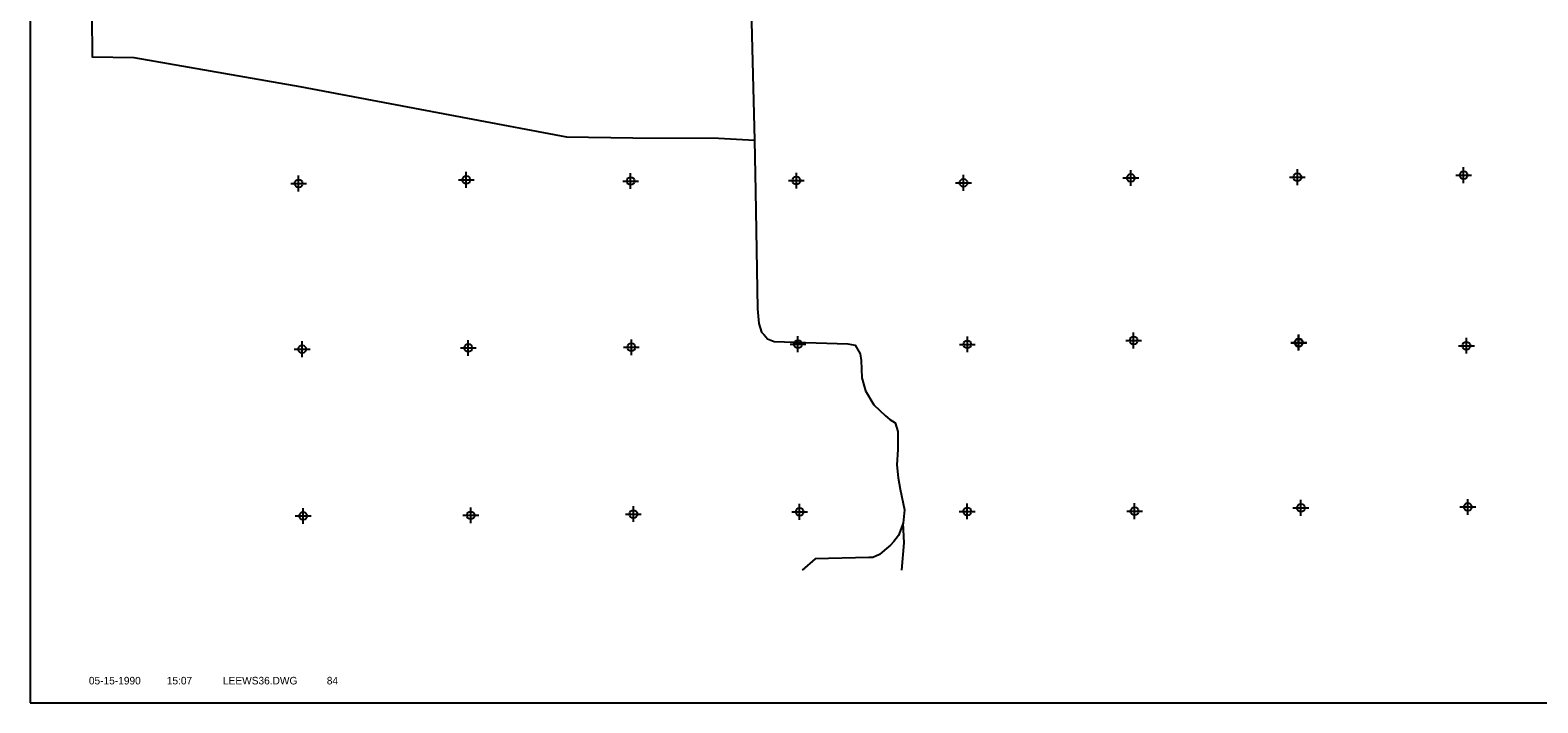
# Model space of a CAD drawing. Extents: x 237786 to 333786, y 833020 to 896850.
# Tile 1 of 3: x 237786 to 285495, y 833850 to 855141. Entities that reach past the tile are written whole.
import ezdxf
from ezdxf.enums import TextEntityAlignment as Align

# ---------------------------------------------------------------- set-up
doc = ezdxf.new("R2010")
doc.units = 0
doc.header["$LTSCALE"] = 800
doc.header["$PDMODE"] = 34
doc.header["$PDSIZE"] = 250
doc.layers.get('0').update_dxf_attribs({"linetype": 'CONTINUOUS'})
for name, color, linetype in [('BORDER', 1, 'CONTINUOUS'), ('MAJROADS', 9, 'CONTINUOUS'), ('SEC', 2, 'CONTINUOUS'), ('TEXT', 7, 'CONTINUOUS')]:
    doc.layers.add(name, color=color, linetype=linetype)

# ---------------------------------------------------------------- blocks, each defined once
blk = doc.blocks.new('LOGON')
at = {"color": 0}
blk.add_attdef('DATE', text='', height=1, dxfattribs=at).set_placement((-1.87, 1.76), align=Align.RIGHT)
for tag, p in [('TIME', (1.56, 1.76)), ('DRAWING', (8.97, 1.76)), ('OPERATOR', (22.66, 1.76))]:
    blk.add_attdef(tag, p, '', height=1, dxfattribs=at)

msp = doc.modelspace()

# ---------------------------------------------------------------- linework, layer by layer
at = {"layer": 'BORDER', "color": 0}
msp.add_lwpolyline([(237786, 833850), (333786, 833850), (333786, 896850), (237786, 896850)], close=True, dxfattribs=at)
at = {"layer": 'MAJROADS', "color": 0}
for points in [[(239735, 855600), (239750, 854292), (241065, 854274), (246321, 853355), (251625, 852360), (254763, 851766), (256858, 851734), (259564, 851722), (260703, 851654)], [(260600, 855803), (260703, 851654), (260741, 850045), (260797, 846325), (260844, 845855), (260934, 845578), (261009, 845502), (261117, 845375), (261326, 845282), (261661, 845279), (263663, 845214), (263897, 845170), (264054, 844892), (264078, 844683), (264107, 844138), (264221, 843726), (264486, 843280), (264852, 842934), (264994, 842816), (265161, 842714), (265242, 842437), (265241, 842202), (265246, 841867), (265209, 841381), (265256, 840970), (265321, 840610), (265450, 839963), (265413, 839536), (265259, 839144), (265116, 838952), (265006, 838836), (264820, 838678), (264668, 838545), (264450, 838454), (264324, 838455), (262631, 838409), (262217, 838045)], [(265374, 838045), (265442, 838916), (265413, 839536)]]:
    msp.add_lwpolyline(points, dxfattribs=at)
at = {"layer": 'SEC', "color": 0}
for p in [(272616, 850464), (277886, 850486), (283148, 850550), (246281, 850289), (251586, 850402), (256788, 850366), (262033, 850379), (267320, 850309), (262081, 845201), (267443, 845197), (272705, 845320), (277925, 845249), (277933, 845258), (246395, 845043), (251649, 845082), (256810, 845104), (283236, 845154), (267439, 839910), (272735, 839915), (277997, 840021), (283281, 840050), (246425, 839765), (251729, 839786), (256874, 839825), (262136, 839897)]:
    msp.add_point(p, dxfattribs=at)

# ---------------------------------------------------------------- block references
at = {"layer": 'TEXT', "color": 0, "xscale": 240, "yscale": 240, "zscale": 240}
msp.add_blockref('LOGON', (241735, 834011), dxfattribs=at).add_auto_attribs({'DATE': '05-15-1990', 'TIME': '15:07', 'OPERATOR': '84', 'DRAWING': 'LEEWS36.DWG'})

doc.saveas('drawing.dxf')
